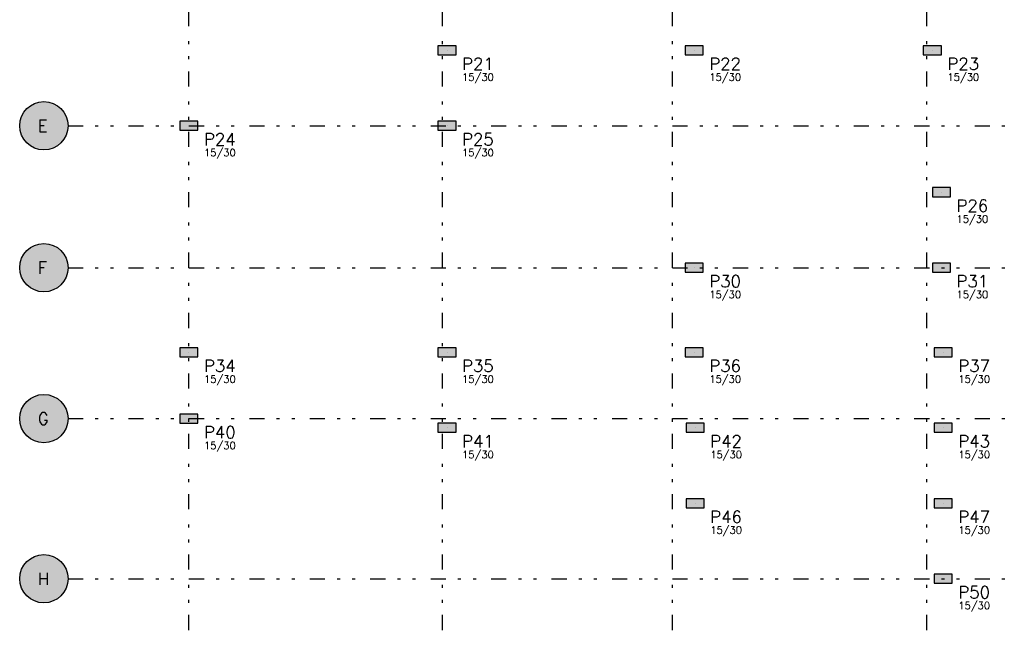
# Model space of a CAD drawing. Extents: x 0 to 119, y 0 to 84.
# Tile 6 of 8: x 63 to 96, y 42 to 62. Entities that reach past the tile are written whole.
import ezdxf

# ---------------------------------------------------------------- set-up
doc = ezdxf.new("R2010")
doc.units = 0
doc.header["$MEASUREMENT"] = 0
doc.linetypes.add('ESTILO_TQS_0004', pattern=[2, 0.5, -0.4, 0.1, -0.4, 0.1, -0.5])
for name, color, linetype in [('2', 2, 'CONTINUOUS'), ('3', 3, 'CONTINUOUS'), ('6', 6, 'CONTINUOUS'), ('8', 8, 'CONTINUOUS'), ('9', 9, 'CONTINUOUS')]:
    doc.layers.add(name, color=color, linetype=linetype)
doc.styles.get("Standard").update_dxf_attribs({"font": 'ROMANS.SHX'})

msp = doc.modelspace()

# ---------------------------------------------------------------- linework, layer by layer
at = {"layer": '2', "linetype": 'Continuous'}
for centre in [(64.01846, 58.9141), (64.01846, 54.2141), (64.01846, 49.2141), (64.01846, 43.9141)]:
    msp.add_circle(centre, 0.8, dxfattribs=at)
at = {"layer": '6', "linetype": 'Continuous'}
for points in [[(77.65846, 61.2641), (77.65846, 61.5641), (77.05846, 61.5641), (77.05846, 61.2641), (77.65846, 61.2641)], [(85.83846, 61.2641), (85.83846, 61.5641), (85.23846, 61.5641), (85.23846, 61.2641), (85.83846, 61.2641)], [(93.71846, 61.2641), (93.71846, 61.5641), (93.11846, 61.5641), (93.11846, 61.2641), (93.71846, 61.2641)], [(69.11846, 58.7641), (69.11846, 59.0641), (68.51846, 59.0641), (68.51846, 58.7641), (69.11846, 58.7641)], [(77.65846, 58.7641), (77.65846, 59.0641), (77.05846, 59.0641), (77.05846, 58.7641), (77.65846, 58.7641)], [(94.01846, 56.5641), (94.01846, 56.8641), (93.41846, 56.8641), (93.41846, 56.5641), (94.01846, 56.5641)], [(85.83846, 54.0641), (85.83846, 54.3641), (85.23846, 54.3641), (85.23846, 54.0641), (85.83846, 54.0641)], [(94.01846, 54.0641), (94.01846, 54.3641), (93.41846, 54.3641), (93.41846, 54.0641), (94.01846, 54.0641)], [(69.11846, 51.2641), (69.11846, 51.5641), (68.51846, 51.5641), (68.51846, 51.2641), (69.11846, 51.2641)], [(77.65846, 51.2641), (77.65846, 51.5641), (77.05846, 51.5641), (77.05846, 51.2641), (77.65846, 51.2641)], [(85.83846, 51.2641), (85.83846, 51.5641), (85.23846, 51.5641), (85.23846, 51.2641), (85.83846, 51.2641)], [(94.07846, 51.2641), (94.07846, 51.5641), (93.47846, 51.5641), (93.47846, 51.2641), (94.07846, 51.2641)], [(68.51846, 49.3641), (68.51846, 49.0641), (69.11846, 49.0641), (69.11846, 49.3641), (68.51846, 49.3641)], [(77.65846, 48.7641), (77.65846, 49.0641), (77.05846, 49.0641), (77.05846, 48.7641), (77.65846, 48.7641)], [(85.86846, 48.7641), (85.86846, 49.0641), (85.26846, 49.0641), (85.26846, 48.7641), (85.86846, 48.7641)], [(94.07846, 48.7641), (94.07846, 49.0641), (93.47846, 49.0641), (93.47846, 48.7641), (94.07846, 48.7641)], [(85.86846, 46.2641), (85.86846, 46.5641), (85.26846, 46.5641), (85.26846, 46.2641), (85.86846, 46.2641)], [(94.07846, 46.2641), (94.07846, 46.5641), (93.47846, 46.5641), (93.47846, 46.2641), (94.07846, 46.2641)], [(94.07846, 43.7641), (94.07846, 44.0641), (93.47846, 44.0641), (93.47846, 43.7641), (94.07846, 43.7641)]]:
    msp.add_lwpolyline(points, dxfattribs=at)
at = {"layer": '8', "linetype": 'ESTILO_TQS_0004'}
for p, q in [((68.81846, 16.2141), (68.81846, 78.9141)), ((77.20846, 16.2141), (77.20846, 78.9141)), ((84.81846, 16.2141), (84.81846, 78.9141)), ((93.23846, 16.2141), (93.23846, 78.9141)), ((64.81846, 58.9141), (113.95846, 58.9141)), ((64.81846, 54.2141), (113.95846, 54.2141)), ((64.81846, 49.2141), (113.95846, 49.2141)), ((64.81846, 43.9141), (113.95846, 43.9141))]:
    msp.add_line(p, q, dxfattribs=at)
at = {"layer": '8', "linetype": 'Continuous'}
for p, q in [((77.35846, 61.4141), (77.35846, 61.4141)), ((85.53846, 61.4141), (85.53846, 61.4141)), ((93.41846, 61.4141), (93.41846, 61.4141)), ((68.81846, 58.9141), (68.81846, 58.9141)), ((77.35846, 58.9141), (77.35846, 58.9141)), ((93.71846, 56.7141), (93.71846, 56.7141)), ((85.53846, 54.2141), (85.53846, 54.2141)), ((93.71846, 54.2141), (93.71846, 54.2141)), ((68.81846, 51.4141), (68.81846, 51.4141)), ((77.35846, 51.4141), (77.35846, 51.4141)), ((85.53846, 51.4141), (85.53846, 51.4141)), ((93.77846, 51.4141), (93.77846, 51.4141)), ((68.81846, 49.2141), (68.81846, 49.2141)), ((77.35846, 48.9141), (77.35846, 48.9141)), ((85.56846, 48.9141), (85.56846, 48.9141)), ((93.77846, 48.9141), (93.77846, 48.9141)), ((85.56846, 46.4141), (85.56846, 46.4141)), ((93.77846, 46.4141), (93.77846, 46.4141)), ((93.77846, 43.9141), (93.77846, 43.9141))]:
    msp.add_line(p, q, dxfattribs=at)
at = {"layer": '9', "linetype": 'Continuous'}
for points in [[(77.65846, 61.2641), (77.65846, 61.5641), (77.05846, 61.5641)], [(77.65846, 61.2641), (77.05846, 61.5641), (77.05846, 61.2641)], [(77.65846, 61.2641), (77.05846, 61.2641), (77.65846, 61.2641)], [(85.83846, 61.2641), (85.83846, 61.5641), (85.23846, 61.5641)], [(85.83846, 61.2641), (85.23846, 61.5641), (85.23846, 61.2641)], [(85.83846, 61.2641), (85.23846, 61.2641), (85.83846, 61.2641)], [(93.71846, 61.2641), (93.71846, 61.5641), (93.11846, 61.5641)], [(93.71846, 61.2641), (93.11846, 61.5641), (93.11846, 61.2641)], [(93.71846, 61.2641), (93.11846, 61.2641), (93.71846, 61.2641)], [(64.81846, 58.9141), (63.650408, 59.624408), (63.557116, 59.567676)], [(64.81846, 58.9141), (63.750556, 59.667909), (63.650408, 59.624408)], [(64.81846, 58.9141), (63.855695, 59.697367), (63.750556, 59.667909)], [(64.81846, 58.9141), (63.963866, 59.712235), (63.855695, 59.697367)], [(64.81846, 58.9141), (64.073054, 59.712235), (63.963866, 59.712235)], [(64.81846, 58.9141), (64.181225, 59.697367), (64.073054, 59.712235)], [(64.81846, 58.9141), (64.286364, 59.667909), (64.181225, 59.697367)], [(64.81846, 58.9141), (64.386512, 59.624408), (64.286364, 59.667909)], [(64.81846, 58.9141), (64.479804, 59.567676), (64.386512, 59.624408)], [(64.81846, 58.9141), (63.334924, 59.329767), (63.284691, 59.232821)], [(64.81846, 58.9141), (63.397891, 59.41897), (63.334924, 59.329767)], [(64.81846, 58.9141), (63.472417, 59.498769), (63.397891, 59.41897)], [(64.81846, 58.9141), (63.557116, 59.567676), (63.472417, 59.498769)], [(64.81846, 58.9141), (64.564503, 59.498769), (64.479804, 59.567676)], [(64.81846, 58.9141), (64.639029, 59.41897), (64.564503, 59.498769)], [(64.81846, 58.9141), (64.701996, 59.329767), (64.639029, 59.41897)], [(64.81846, 58.9141), (64.752229, 59.232821), (64.701996, 59.329767)], [(64.81846, 58.9141), (63.225911, 59.023033), (63.21846, 58.9141)], [(64.81846, 58.9141), (63.248126, 59.129937), (63.225911, 59.023033)], [(64.81846, 58.9141), (63.284691, 59.232821), (63.248126, 59.129937)], [(64.81846, 58.9141), (64.788794, 59.129937), (64.752229, 59.232821)], [(64.81846, 58.9141), (64.811009, 59.023033), (64.788794, 59.129937)], [(69.11846, 58.7641), (69.11846, 59.0641), (68.51846, 59.0641)], [(69.11846, 58.7641), (68.51846, 59.0641), (68.51846, 58.7641)], [(77.65846, 58.7641), (77.65846, 59.0641), (77.05846, 59.0641)], [(77.65846, 58.7641), (77.05846, 59.0641), (77.05846, 58.7641)], [(64.81846, 58.9141), (63.21846, 58.9141), (63.225911, 58.805167)], [(64.81846, 58.9141), (63.225911, 58.805167), (63.248126, 58.698263)], [(64.81846, 58.9141), (63.248126, 58.698263), (63.284691, 58.595379)], [(64.81846, 58.9141), (63.284691, 58.595379), (63.334924, 58.498433)], [(64.81846, 58.9141), (63.334924, 58.498433), (63.397891, 58.40923)], [(64.81846, 58.9141), (63.397891, 58.40923), (63.472417, 58.329431)], [(64.81846, 58.9141), (63.472417, 58.329431), (63.557116, 58.260524)], [(64.81846, 58.9141), (63.557116, 58.260524), (63.650408, 58.203792)], [(64.81846, 58.9141), (63.650408, 58.203792), (63.750556, 58.160291)], [(64.81846, 58.9141), (63.750556, 58.160291), (63.855695, 58.130833)], [(64.81846, 58.9141), (63.855695, 58.130833), (63.963866, 58.115965)], [(64.81846, 58.9141), (63.963866, 58.115965), (64.073054, 58.115965)], [(64.81846, 58.9141), (64.073054, 58.115965), (64.181225, 58.130833)], [(64.81846, 58.9141), (64.181225, 58.130833), (64.286364, 58.160291)], [(64.81846, 58.9141), (64.286364, 58.160291), (64.386512, 58.203792)], [(64.81846, 58.9141), (64.386512, 58.203792), (64.479804, 58.260524)], [(64.81846, 58.9141), (64.479804, 58.260524), (64.564503, 58.329431)], [(64.81846, 58.9141), (64.564503, 58.329431), (64.639029, 58.40923)], [(64.81846, 58.9141), (64.639029, 58.40923), (64.701996, 58.498433)], [(64.81846, 58.9141), (64.701996, 58.498433), (64.752229, 58.595379)], [(64.81846, 58.9141), (64.752229, 58.595379), (64.788794, 58.698263)], [(64.81846, 58.9141), (64.788794, 58.698263), (64.811009, 58.805167)], [(64.81846, 58.9141), (64.811009, 58.805167), (64.81846, 58.9141)], [(69.11846, 58.7641), (68.51846, 58.7641), (69.11846, 58.7641)], [(77.65846, 58.7641), (77.05846, 58.7641), (77.65846, 58.7641)], [(94.01846, 56.5641), (94.01846, 56.8641), (93.41846, 56.8641)], [(94.01846, 56.5641), (93.41846, 56.8641), (93.41846, 56.5641)], [(94.01846, 56.5641), (93.41846, 56.5641), (94.01846, 56.5641)], [(64.81846, 54.2141), (63.472417, 54.798769), (63.397891, 54.71897)], [(64.81846, 54.2141), (63.557116, 54.867676), (63.472417, 54.798769)], [(64.81846, 54.2141), (63.650408, 54.924408), (63.557116, 54.867676)], [(64.81846, 54.2141), (63.750556, 54.967909), (63.650408, 54.924408)], [(64.81846, 54.2141), (63.855695, 54.997367), (63.750556, 54.967909)], [(64.81846, 54.2141), (63.963866, 55.012235), (63.855695, 54.997367)], [(64.81846, 54.2141), (64.073054, 55.012235), (63.963866, 55.012235)], [(64.81846, 54.2141), (64.181225, 54.997367), (64.073054, 55.012235)], [(64.81846, 54.2141), (64.286364, 54.967909), (64.181225, 54.997367)], [(64.81846, 54.2141), (64.386512, 54.924408), (64.286364, 54.967909)], [(64.81846, 54.2141), (64.479804, 54.867676), (64.386512, 54.924408)], [(64.81846, 54.2141), (64.564503, 54.798769), (64.479804, 54.867676)], [(64.81846, 54.2141), (64.639029, 54.71897), (64.564503, 54.798769)], [(64.81846, 54.2141), (63.248126, 54.429937), (63.225911, 54.323033)], [(64.81846, 54.2141), (63.284691, 54.532821), (63.248126, 54.429937)], [(64.81846, 54.2141), (63.334924, 54.629767), (63.284691, 54.532821)], [(64.81846, 54.2141), (63.397891, 54.71897), (63.334924, 54.629767)], [(64.81846, 54.2141), (64.701996, 54.629767), (64.639029, 54.71897)], [(64.81846, 54.2141), (64.752229, 54.532821), (64.701996, 54.629767)], [(64.81846, 54.2141), (64.788794, 54.429937), (64.752229, 54.532821)], [(64.81846, 54.2141), (64.811009, 54.323033), (64.788794, 54.429937)], [(64.81846, 54.2141), (63.225911, 54.323033), (63.21846, 54.2141)], [(64.81846, 54.2141), (63.21846, 54.2141), (63.225911, 54.105167)], [(64.81846, 54.2141), (63.225911, 54.105167), (63.248126, 53.998263)], [(64.81846, 54.2141), (63.248126, 53.998263), (63.284691, 53.895379)], [(64.81846, 54.2141), (63.284691, 53.895379), (63.334924, 53.798433)], [(64.81846, 54.2141), (63.334924, 53.798433), (63.397891, 53.70923)], [(64.81846, 54.2141), (63.397891, 53.70923), (63.472417, 53.629431)], [(64.81846, 54.2141), (63.472417, 53.629431), (63.557116, 53.560524)], [(64.81846, 54.2141), (63.557116, 53.560524), (63.650408, 53.503792)], [(64.81846, 54.2141), (63.650408, 53.503792), (63.750556, 53.460291)], [(64.81846, 54.2141), (63.750556, 53.460291), (63.855695, 53.430833)], [(64.81846, 54.2141), (63.855695, 53.430833), (63.963866, 53.415965)], [(64.81846, 54.2141), (63.963866, 53.415965), (64.073054, 53.415965)], [(64.81846, 54.2141), (64.073054, 53.415965), (64.181225, 53.430833)], [(64.81846, 54.2141), (64.181225, 53.430833), (64.286364, 53.460291)], [(64.81846, 54.2141), (64.286364, 53.460291), (64.386512, 53.503792)], [(64.81846, 54.2141), (64.386512, 53.503792), (64.479804, 53.560524)], [(64.81846, 54.2141), (64.479804, 53.560524), (64.564503, 53.629431)], [(64.81846, 54.2141), (64.564503, 53.629431), (64.639029, 53.70923)], [(64.81846, 54.2141), (64.639029, 53.70923), (64.701996, 53.798433)], [(64.81846, 54.2141), (64.701996, 53.798433), (64.752229, 53.895379)], [(64.81846, 54.2141), (64.752229, 53.895379), (64.788794, 53.998263)], [(64.81846, 54.2141), (64.788794, 53.998263), (64.811009, 54.105167)], [(64.81846, 54.2141), (64.811009, 54.105167), (64.81846, 54.2141)], [(85.83846, 54.0641), (85.83846, 54.3641), (85.23846, 54.3641)], [(85.83846, 54.0641), (85.23846, 54.3641), (85.23846, 54.0641)], [(94.01846, 54.0641), (94.01846, 54.3641), (93.41846, 54.3641)], [(94.01846, 54.0641), (93.41846, 54.3641), (93.41846, 54.0641)], [(85.83846, 54.0641), (85.23846, 54.0641), (85.83846, 54.0641)], [(94.01846, 54.0641), (93.41846, 54.0641), (94.01846, 54.0641)], [(69.11846, 51.2641), (69.11846, 51.5641), (68.51846, 51.5641)], [(69.11846, 51.2641), (68.51846, 51.5641), (68.51846, 51.2641)], [(77.65846, 51.2641), (77.65846, 51.5641), (77.05846, 51.5641)], [(77.65846, 51.2641), (77.05846, 51.5641), (77.05846, 51.2641)], [(85.83846, 51.2641), (85.83846, 51.5641), (85.23846, 51.5641)], [(85.83846, 51.2641), (85.23846, 51.5641), (85.23846, 51.2641)], [(94.07846, 51.2641), (94.07846, 51.5641), (93.47846, 51.5641)], [(94.07846, 51.2641), (93.47846, 51.5641), (93.47846, 51.2641)], [(69.11846, 51.2641), (68.51846, 51.2641), (69.11846, 51.2641)], [(77.65846, 51.2641), (77.05846, 51.2641), (77.65846, 51.2641)], [(85.83846, 51.2641), (85.23846, 51.2641), (85.83846, 51.2641)], [(94.07846, 51.2641), (93.47846, 51.2641), (94.07846, 51.2641)], [(64.81846, 49.2141), (63.557116, 49.867676), (63.472417, 49.798769)], [(64.81846, 49.2141), (63.650408, 49.924408), (63.557116, 49.867676)], [(64.81846, 49.2141), (63.750556, 49.967909), (63.650408, 49.924408)], [(64.81846, 49.2141), (63.855695, 49.997367), (63.750556, 49.967909)], [(64.81846, 49.2141), (63.963866, 50.012235), (63.855695, 49.997367)], [(64.81846, 49.2141), (64.073054, 50.012235), (63.963866, 50.012235)], [(64.81846, 49.2141), (64.181225, 49.997367), (64.073054, 50.012235)], [(64.81846, 49.2141), (64.286364, 49.967909), (64.181225, 49.997367)], [(64.81846, 49.2141), (64.386512, 49.924408), (64.286364, 49.967909)], [(64.81846, 49.2141), (64.479804, 49.867676), (64.386512, 49.924408)], [(64.81846, 49.2141), (64.564503, 49.798769), (64.479804, 49.867676)], [(64.81846, 49.2141), (63.284691, 49.532821), (63.248126, 49.429937)], [(64.81846, 49.2141), (63.334924, 49.629767), (63.284691, 49.532821)], [(64.81846, 49.2141), (63.397891, 49.71897), (63.334924, 49.629767)], [(64.81846, 49.2141), (63.472417, 49.798769), (63.397891, 49.71897)], [(64.81846, 49.2141), (64.639029, 49.71897), (64.564503, 49.798769)], [(64.81846, 49.2141), (64.701996, 49.629767), (64.639029, 49.71897)], [(64.81846, 49.2141), (64.752229, 49.532821), (64.701996, 49.629767)], [(64.81846, 49.2141), (64.788794, 49.429937), (64.752229, 49.532821)], [(64.81846, 49.2141), (63.225911, 49.323033), (63.21846, 49.2141)], [(64.81846, 49.2141), (63.21846, 49.2141), (63.225911, 49.105167)], [(64.81846, 49.2141), (63.248126, 49.429937), (63.225911, 49.323033)], [(64.81846, 49.2141), (63.225911, 49.105167), (63.248126, 48.998263)], [(64.81846, 49.2141), (63.248126, 48.998263), (63.284691, 48.895379)], [(64.81846, 49.2141), (63.284691, 48.895379), (63.334924, 48.798433)], [(64.81846, 49.2141), (63.334924, 48.798433), (63.397891, 48.70923)], [(64.81846, 49.2141), (63.397891, 48.70923), (63.472417, 48.629431)], [(64.81846, 49.2141), (63.472417, 48.629431), (63.557116, 48.560524)], [(64.81846, 49.2141), (63.557116, 48.560524), (63.650408, 48.503792)], [(64.81846, 49.2141), (63.650408, 48.503792), (63.750556, 48.460291)], [(64.81846, 49.2141), (63.750556, 48.460291), (63.855695, 48.430833)], [(64.81846, 49.2141), (63.855695, 48.430833), (63.963866, 48.415965)], [(64.81846, 49.2141), (63.963866, 48.415965), (64.073054, 48.415965)], [(64.81846, 49.2141), (64.073054, 48.415965), (64.181225, 48.430833)], [(64.81846, 49.2141), (64.181225, 48.430833), (64.286364, 48.460291)], [(64.81846, 49.2141), (64.286364, 48.460291), (64.386512, 48.503792)], [(64.81846, 49.2141), (64.386512, 48.503792), (64.479804, 48.560524)], [(64.81846, 49.2141), (64.479804, 48.560524), (64.564503, 48.629431)], [(64.81846, 49.2141), (64.564503, 48.629431), (64.639029, 48.70923)], [(64.81846, 49.2141), (64.639029, 48.70923), (64.701996, 48.798433)], [(64.81846, 49.2141), (64.701996, 48.798433), (64.752229, 48.895379)], [(64.81846, 49.2141), (64.752229, 48.895379), (64.788794, 48.998263)], [(64.81846, 49.2141), (64.811009, 49.323033), (64.788794, 49.429937)], [(64.81846, 49.2141), (64.788794, 48.998263), (64.811009, 49.105167)], [(64.81846, 49.2141), (64.811009, 49.105167), (64.81846, 49.2141)], [(68.51846, 49.3641), (68.51846, 49.0641), (69.11846, 49.0641)], [(68.51846, 49.3641), (69.11846, 49.0641), (69.11846, 49.3641)], [(68.51846, 49.3641), (69.11846, 49.3641), (68.51846, 49.3641)], [(77.65846, 48.7641), (77.65846, 49.0641), (77.05846, 49.0641)], [(77.65846, 48.7641), (77.05846, 49.0641), (77.05846, 48.7641)], [(85.86846, 48.7641), (85.86846, 49.0641), (85.26846, 49.0641)], [(85.86846, 48.7641), (85.26846, 49.0641), (85.26846, 48.7641)], [(94.07846, 48.7641), (94.07846, 49.0641), (93.47846, 49.0641)], [(94.07846, 48.7641), (93.47846, 49.0641), (93.47846, 48.7641)], [(77.65846, 48.7641), (77.05846, 48.7641), (77.65846, 48.7641)], [(85.86846, 48.7641), (85.26846, 48.7641), (85.86846, 48.7641)], [(94.07846, 48.7641), (93.47846, 48.7641), (94.07846, 48.7641)], [(85.86846, 46.2641), (85.86846, 46.5641), (85.26846, 46.5641)], [(85.86846, 46.2641), (85.26846, 46.5641), (85.26846, 46.2641)], [(85.86846, 46.2641), (85.26846, 46.2641), (85.86846, 46.2641)], [(94.07846, 46.2641), (94.07846, 46.5641), (93.47846, 46.5641)], [(94.07846, 46.2641), (93.47846, 46.5641), (93.47846, 46.2641)], [(94.07846, 46.2641), (93.47846, 46.2641), (94.07846, 46.2641)], [(64.81846, 43.9141), (63.750556, 44.667909), (63.650408, 44.624408)], [(64.81846, 43.9141), (63.855695, 44.697367), (63.750556, 44.667909)], [(64.81846, 43.9141), (63.963866, 44.712235), (63.855695, 44.697367)], [(64.81846, 43.9141), (64.073054, 44.712235), (63.963866, 44.712235)], [(64.81846, 43.9141), (64.181225, 44.697367), (64.073054, 44.712235)], [(64.81846, 43.9141), (64.286364, 44.667909), (64.181225, 44.697367)], [(64.81846, 43.9141), (64.386512, 44.624408), (64.286364, 44.667909)], [(64.81846, 43.9141), (63.334924, 44.329767), (63.284691, 44.232821)], [(64.81846, 43.9141), (63.397891, 44.41897), (63.334924, 44.329767)], [(64.81846, 43.9141), (63.472417, 44.498769), (63.397891, 44.41897)], [(64.81846, 43.9141), (63.557116, 44.567676), (63.472417, 44.498769)], [(64.81846, 43.9141), (63.650408, 44.624408), (63.557116, 44.567676)], [(64.81846, 43.9141), (64.479804, 44.567676), (64.386512, 44.624408)], [(64.81846, 43.9141), (64.564503, 44.498769), (64.479804, 44.567676)], [(64.81846, 43.9141), (64.639029, 44.41897), (64.564503, 44.498769)], [(64.81846, 43.9141), (64.701996, 44.329767), (64.639029, 44.41897)], [(64.81846, 43.9141), (64.752229, 44.232821), (64.701996, 44.329767)], [(64.81846, 43.9141), (63.225911, 44.023033), (63.21846, 43.9141)], [(64.81846, 43.9141), (63.248126, 44.129937), (63.225911, 44.023033)], [(64.81846, 43.9141), (63.284691, 44.232821), (63.248126, 44.129937)], [(64.81846, 43.9141), (64.788794, 44.129937), (64.752229, 44.232821)], [(64.81846, 43.9141), (64.811009, 44.023033), (64.788794, 44.129937)], [(94.07846, 43.7641), (94.07846, 44.0641), (93.47846, 44.0641)], [(94.07846, 43.7641), (93.47846, 44.0641), (93.47846, 43.7641)], [(64.81846, 43.9141), (63.21846, 43.9141), (63.225911, 43.805167)], [(64.81846, 43.9141), (63.225911, 43.805167), (63.248126, 43.698263)], [(64.81846, 43.9141), (63.248126, 43.698263), (63.284691, 43.595379)], [(64.81846, 43.9141), (63.284691, 43.595379), (63.334924, 43.498433)], [(64.81846, 43.9141), (63.334924, 43.498433), (63.397891, 43.40923)], [(64.81846, 43.9141), (63.397891, 43.40923), (63.472417, 43.329431)], [(64.81846, 43.9141), (63.472417, 43.329431), (63.557116, 43.260524)], [(64.81846, 43.9141), (63.557116, 43.260524), (63.650408, 43.203792)], [(64.81846, 43.9141), (63.650408, 43.203792), (63.750556, 43.160291)], [(64.81846, 43.9141), (63.750556, 43.160291), (63.855695, 43.130833)], [(64.81846, 43.9141), (63.855695, 43.130833), (63.963866, 43.115965)], [(64.81846, 43.9141), (63.963866, 43.115965), (64.073054, 43.115965)], [(64.81846, 43.9141), (64.073054, 43.115965), (64.181225, 43.130833)], [(64.81846, 43.9141), (64.181225, 43.130833), (64.286364, 43.160291)], [(64.81846, 43.9141), (64.286364, 43.160291), (64.386512, 43.203792)], [(64.81846, 43.9141), (64.386512, 43.203792), (64.479804, 43.260524)], [(64.81846, 43.9141), (64.479804, 43.260524), (64.564503, 43.329431)], [(64.81846, 43.9141), (64.564503, 43.329431), (64.639029, 43.40923)], [(64.81846, 43.9141), (64.639029, 43.40923), (64.701996, 43.498433)], [(64.81846, 43.9141), (64.701996, 43.498433), (64.752229, 43.595379)], [(64.81846, 43.9141), (64.752229, 43.595379), (64.788794, 43.698263)], [(64.81846, 43.9141), (64.788794, 43.698263), (64.811009, 43.805167)], [(64.81846, 43.9141), (64.811009, 43.805167), (64.81846, 43.9141)], [(94.07846, 43.7641), (93.47846, 43.7641), (94.07846, 43.7641)]]:
    msp.add_solid(points, dxfattribs=at)

# ---------------------------------------------------------------- texts
at = {"layer": '3', "linetype": 'Continuous'}
for p in [(77.85846, 60.4041), (86.03846, 60.4041), (93.91846, 60.4041), (69.31846, 57.9041), (77.85846, 57.9041), (94.21846, 55.7041), (86.03846, 53.2041), (94.21846, 53.2041), (69.31846, 50.4041), (77.85846, 50.4041), (86.03846, 50.4041), (94.27846, 50.4041), (69.31846, 48.2041), (77.85846, 47.9041), (86.06846, 47.9041), (94.27846, 47.9041), (86.06846, 45.4041), (94.27846, 45.4041), (94.27846, 42.9041)]:
    msp.add_text('15/30', height=0.24, dxfattribs=at).set_placement(p)
at = {"layer": '6', "linetype": 'Continuous'}
for s, p in [('P21', (77.85846, 60.7641)), ('P22', (86.03846, 60.7641)), ('P23', (93.91846, 60.7641)), ('E', (63.81846, 58.7141)), ('P24', (69.31846, 58.2641)), ('P25', (77.85846, 58.2641)), ('P26', (94.21846, 56.0641)), ('F', (63.81846, 54.0141)), ('P30', (86.03846, 53.5641)), ('P31', (94.21846, 53.5641)), ('P34', (69.31846, 50.7641)), ('P35', (77.85846, 50.7641)), ('P36', (86.03846, 50.7641)), ('P37', (94.27846, 50.7641)), ('G', (63.81846, 49.0141)), ('P40', (69.31846, 48.5641)), ('P41', (77.85846, 48.2641)), ('P42', (86.06846, 48.2641)), ('P43', (94.27846, 48.2641)), ('P46', (86.06846, 45.7641)), ('P47', (94.27846, 45.7641)), ('H', (63.81846, 43.7141)), ('P50', (94.27846, 43.2641))]:
    msp.add_text(s, height=0.4, dxfattribs=at).set_placement(p)

doc.saveas('drawing.dxf')
